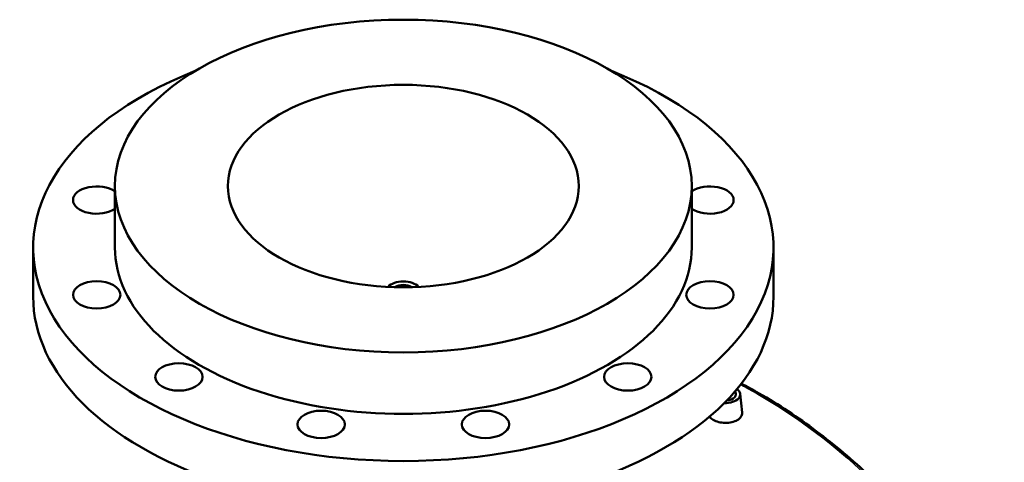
# Model space of a CAD drawing. Header units: millimetres. Extents: x -604 to 1138, y -275 to 894.
# Tile 11 of 11: x 676 to 1134, y 679 to 885. Entities that reach past the tile are written whole.
import ezdxf

# ---------------------------------------------------------------- set-up
doc = ezdxf.new("R2010")
doc.units = ezdxf.units.MM
doc.layers.add('Visible (ANSI)', color=7, linetype='Continuous', lineweight=50)
doc.layers.add('Visible Narrow (ANSI)', color=7, linetype='Continuous', lineweight=35)

msp = doc.modelspace()

# ---------------------------------------------------------------- linework, layer by layer
at = {"layer": 'Visible (ANSI)'}
for p, q in [((720.71, 779.3), (720.71, 807.88)), ((988.71, 779.3), (988.71, 807.88)), ((682.71, 756.44), (682.71, 779.3)), ((1026.71, 756.44), (1026.71, 779.3)), ((1011.25, 711.25), (1012.17, 702.61)), ((1006.26, 708.36), (1006.26, 708.56))]:
    msp.add_line(p, q, dxfattribs=at)
for centre, major_axis in [((854.71, 807.88), (134, 0)), ((854.71, 807.88), (81.5, 0)), ((712.23, 757.26), (11, 0)), ((997.18, 757.26), (-11, 0)), ((750.41, 719.09), (11, 0)), ((959, 719.09), (11, 0)), ((816.53, 697.05), (11, 0)), ((892.88, 697.05), (11, 0))]:
    msp.add_ellipse(centre, major_axis=major_axis, ratio=0.57735, dxfattribs=at)
for centre, major_axis, start_param, end_param in [((854.71, 779.3), (-172, 0), 5.309794, 10.398169), ((712.23, 801.35), (-11, 0), 3.832969, 8.733401), ((997.18, 801.35), (11, 0), 3.832969, 8.733401), ((854.71, 779.3), (-134, 0), 0, 3.141593), ((854.71, 758.89), (-8, 0), 3.617294, 5.807484), ((854.71, 758.89), (-5.2, 0), 3.865977, 5.558801), ((854.71, 756.44), (-172, 0), 0, 3.141593), ((1004.26, 711), (7, 0), 4.652736, 6.944796), ((1004.26, 711), (5, 0), 4.860457, 6.737075), ((1004.26, 708.56), (2, 0), 6.105475, 6.837121)]:
    msp.add_ellipse(centre, major_axis=major_axis, ratio=0.57735, start_param=start_param, end_param=end_param, dxfattribs=at)
for points, knots in [([(1133.94, 591.87), (1131, 596.99), (1127.97, 602.03), (1121.72, 611.92), (1118.51, 616.76), (1111.91, 626.24), (1108.52, 630.88), (1101.57, 639.93), (1098, 644.34), (1090.7, 652.92), (1086.96, 657.09), (1079.32, 665.18), (1075.42, 669.1), (1067.45, 676.67), (1063.39, 680.32), (1055.11, 687.34), (1050.89, 690.7), (1042.31, 697.15), (1037.95, 700.22), (1029.1, 706.07), (1024.61, 708.84), (1017.33, 713.03), (1014.57, 714.54), (1011.8, 716)], [5.03276, 5.03276, 5.03276, 5.03276, 6.946798, 6.946798, 8.860836, 8.860836, 10.774874, 10.774874, 12.688912, 12.688912, 14.60295, 14.60295, 16.516989, 16.516989, 18.431027, 18.431027, 20.345065, 20.345065, 22.259103, 22.259103, 24.173141, 24.173141, 25.322302, 25.322302, 25.322302, 25.322302]), ([(1009.87, 699.05), (1009.17, 698.64), (1008.27, 698.29), (1006.32, 697.84), (1005.26, 697.73), (1003.27, 697.75), (1002.2, 697.87), (1000.25, 698.35), (999.36, 698.71), (997.95, 699.52), (997.34, 700.03), (996.93, 700.59), (996.93, 700.59), (996.93, 700.6)], [2.389973, 2.389973, 2.389973, 2.389973, 2.688748, 2.688748, 2.987523, 2.987523, 3.286242, 3.286242, 3.58496, 3.58496, 3.883678, 3.883678, 3.88482, 3.88482, 3.88482, 3.88482]), ([(1012.17, 702.61), (1012.18, 702.51), (1012.19, 702.41), (1012.19, 701.74), (1011.99, 701.11), (1011.18, 699.97), (1010.57, 699.46), (1009.87, 699.05)], [6.5236442, 6.5236442, 6.5236442, 6.5236442, 6.5723694, 6.5723694, 6.8711445, 6.8711445, 7.1699196, 7.1699196, 7.1699196, 7.1699196])]:
    msp.add_open_spline(points, degree=3, knots=knots, dxfattribs=at)
at = {"layer": 'Visible Narrow (ANSI)'}
msp.add_open_spline([(1011.45, 715.56), (1014.14, 714.13), (1016.81, 712.66), (1019.46, 711.13), (1036.09, 701.52), (1051.93, 689.82), (1081.47, 662.72), (1095.18, 647.33), (1116.69, 618.34), (1125.07, 605.47), (1132.84, 591.97)], degree=3, knots=[-25.235508, -25.235508, -25.235508, -25.235508, -24.116479, -24.116479, -24.116479, -17.094108, -17.094108, -10.071742, -10.071742, -5.03276, -5.03276, -5.03276, -5.03276], dxfattribs=at)

doc.saveas('drawing.dxf')
